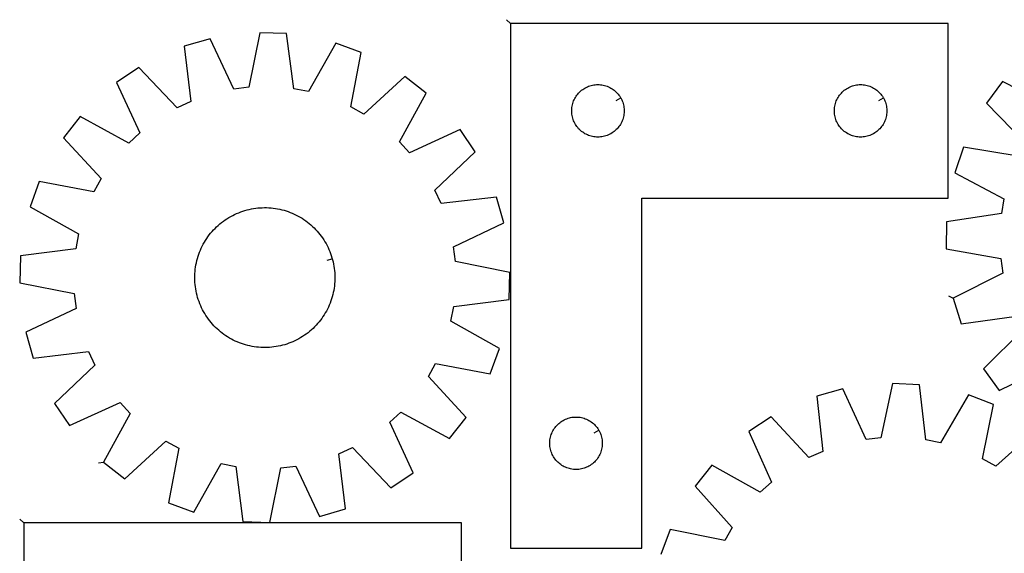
# Model space of a CAD drawing. Header units: millimetres. Extents: x 7 to 1493, y 7 to 2993.
# Tile 4 of 7: x 7 to 569, y 2674 to 2979. Entities that reach past the tile are written whole.
import ezdxf

# ---------------------------------------------------------------- set-up
doc = ezdxf.new("R2010")
doc.units = ezdxf.units.MM
doc.layers.add('CUT', color=7, linetype='CONTINUOUS', true_color=0x000000)
doc.layers.add('LEADIN', color=1, linetype='CONTINUOUS', true_color=0xff0000)

msp = doc.modelspace()

# ---------------------------------------------------------------- linework, layer by layer
at = {"layer": 'CUT'}
for points in [[(286.879429, 2976.438669), (286.879429, 2676.438669), (361.879429, 2676.438669), (361.879429, 2876.438669), (536.879429, 2876.438669), (536.879429, 2976.438669)], [(54.614334, 2725.636534), (66.745604, 2716.17277), (90.080062, 2737.724517), (97.582378, 2733.573057), (91.716315, 2702.355048), (106.178302, 2697.103243), (121.710835, 2724.810917), (130.128833, 2723.180987), (134.19677, 2691.678183), (149.573835, 2691.152419), (155.784009, 2722.303799), (164.293677, 2723.354948), (177.897417, 2694.651063), (192.684345, 2698.902806), (188.964265, 2730.448579), (196.732618, 2734.077913), (218.540532, 2710.982683), (231.289875, 2719.595743), (218.003689, 2748.447987), (224.270306, 2754.300242), (252.147683, 2739.074389), (261.611447, 2751.20566), (240.059699, 2774.540118), (244.21116, 2782.042434), (275.429168, 2776.17637), (280.680974, 2790.638358), (252.9733, 2806.17089), (254.60323, 2814.588889), (286.106033, 2818.656826), (286.631797, 2834.033891), (255.480417, 2840.244065), (254.429268, 2848.753733), (283.133153, 2862.357473), (278.88141, 2877.1444), (247.335638, 2873.424321), (243.706304, 2881.192674), (266.801534, 2903.000587), (258.188474, 2915.74993), (229.336229, 2902.463745), (223.483974, 2908.730361), (238.709827, 2936.607738), (226.578557, 2946.071502), (203.244099, 2924.519755), (195.741783, 2928.671215), (201.607846, 2959.889224), (187.145859, 2965.141029), (171.613326, 2937.433355), (163.195328, 2939.063285), (159.127391, 2970.566089), (143.750326, 2971.091853), (137.540152, 2939.940473), (129.030483, 2938.889324), (115.426744, 2967.593209), (100.639816, 2963.341466), (104.359896, 2931.795693), (96.591543, 2928.166359), (74.783629, 2951.261589), (62.034286, 2942.648529), (75.320472, 2913.796285), (69.053855, 2907.94403), (41.176478, 2923.169883), (31.712714, 2911.038613), (53.264462, 2887.704154), (49.113001, 2880.201838), (17.894993, 2886.067902), (12.643187, 2871.605914), (40.350861, 2856.073382), (38.720931, 2847.655383), (7.218127, 2843.587446), (6.692363, 2828.210381), (37.843744, 2822.000207), (38.894893, 2813.490539), (10.191008, 2799.886799), (14.442751, 2785.099872), (45.988523, 2788.819951), (49.617857, 2781.051598), (26.522627, 2759.243685), (35.135687, 2746.494342), (63.987932, 2759.780527), (69.840187, 2753.513911)], [(349.92938, 2933.82444), (350.119611, 2933.48832), (350.464963, 2932.797385), (350.774289, 2932.089587), (351.046767, 2931.366805), (351.281677, 2930.630953), (351.478395, 2929.883985), (351.636398, 2929.12788), (351.755269, 2928.364644), (351.834692, 2927.596301), (351.874456, 2926.824888), (351.874456, 2926.05245), (351.834692, 2925.281037), (351.755269, 2924.512694), (351.636398, 2923.749457), (351.478395, 2922.993353), (351.281677, 2922.246384), (351.046767, 2921.510533), (350.774289, 2920.78775), (350.464963, 2920.079953), (350.119611, 2919.389018), (349.739148, 2918.716777), (349.324584, 2918.065013), (348.877018, 2917.435455), (348.397636, 2916.829771), (347.88771, 2916.249569), (347.348591, 2915.696386), (346.781711, 2915.17169), (346.188571, 2914.676872), (345.570746, 2914.213244), (344.929872, 2913.782035), (344.26765, 2913.38439), (343.585836, 2913.021363), (342.886238, 2912.693915), (342.17071, 2912.402917), (341.441152, 2912.149138), (340.699496, 2911.933253), (339.94771, 2911.755834), (339.187788, 2911.61735), (338.421744, 2911.518171), (337.65161, 2911.458558), (336.879429, 2911.438669), (336.107248, 2911.458558), (335.337114, 2911.518171), (334.57107, 2911.61735), (333.811148, 2911.755834), (333.059362, 2911.933253), (332.317707, 2912.149138), (331.588148, 2912.402917), (330.87262, 2912.693915), (330.173022, 2913.021363), (329.491208, 2913.38439), (328.828986, 2913.782035), (328.188113, 2914.213244), (327.570287, 2914.676872), (326.977147, 2915.17169), (326.410267, 2915.696386), (325.871149, 2916.249569), (325.361222, 2916.829771), (324.88184, 2917.435455), (324.434274, 2918.065013), (324.01971, 2918.716777), (323.639247, 2919.389018), (323.293895, 2920.079953), (322.98457, 2920.78775), (322.712091, 2921.510533), (322.477181, 2922.246384), (322.280463, 2922.993353), (322.12246, 2923.749457), (322.003589, 2924.512694), (321.924166, 2925.281037), (321.884402, 2926.05245), (321.884402, 2926.824888), (321.924166, 2927.596301), (322.003589, 2928.364644), (322.12246, 2929.12788), (322.280463, 2929.883985), (322.477181, 2930.630953), (322.712091, 2931.366805), (322.98457, 2932.089587), (323.293895, 2932.797385), (323.639247, 2933.48832), (324.01971, 2934.160561), (324.434274, 2934.812325), (324.88184, 2935.441883), (325.361222, 2936.047567), (325.871149, 2936.627769), (326.410267, 2937.180952), (326.977147, 2937.705648), (327.570287, 2938.200466), (328.188113, 2938.664094), (328.828986, 2939.095302), (329.491208, 2939.492947), (330.173022, 2939.855975), (330.87262, 2940.183422), (331.588148, 2940.474421), (332.317707, 2940.7282), (333.059362, 2940.944085), (333.811148, 2941.121504), (334.57107, 2941.259987), (335.337114, 2941.359167), (336.107248, 2941.41878), (336.879429, 2941.438669), (337.65161, 2941.41878), (338.421744, 2941.359167), (339.187788, 2941.259987), (339.94771, 2941.121504), (340.699496, 2940.944085), (341.441152, 2940.7282), (342.17071, 2940.474421), (342.886238, 2940.183422), (343.585836, 2939.855975), (344.26765, 2939.492947), (344.929872, 2939.095302), (345.570746, 2938.664094), (346.188571, 2938.200466), (346.781711, 2937.705648), (347.348591, 2937.180952), (347.88771, 2936.627769), (348.397636, 2936.047567), (348.877018, 2935.441883), (349.324584, 2934.812325), (349.739148, 2934.160561)], [(499.92938, 2933.82444), (500.119611, 2933.48832), (500.464963, 2932.797385), (500.774289, 2932.089587), (501.046767, 2931.366805), (501.281677, 2930.630953), (501.478395, 2929.883985), (501.636398, 2929.12788), (501.755269, 2928.364644), (501.834692, 2927.596301), (501.874456, 2926.824888), (501.874456, 2926.05245), (501.834692, 2925.281037), (501.755269, 2924.512694), (501.636398, 2923.749457), (501.478395, 2922.993353), (501.281677, 2922.246384), (501.046767, 2921.510533), (500.774289, 2920.78775), (500.464963, 2920.079953), (500.119611, 2919.389018), (499.739148, 2918.716777), (499.324584, 2918.065013), (498.877018, 2917.435455), (498.397636, 2916.829771), (497.88771, 2916.249569), (497.348591, 2915.696386), (496.781711, 2915.17169), (496.188571, 2914.676872), (495.570746, 2914.213244), (494.929872, 2913.782035), (494.26765, 2913.38439), (493.585836, 2913.021363), (492.886238, 2912.693915), (492.17071, 2912.402917), (491.441152, 2912.149138), (490.699496, 2911.933253), (489.94771, 2911.755834), (489.187788, 2911.61735), (488.421744, 2911.518171), (487.65161, 2911.458558), (486.879429, 2911.438669), (486.107248, 2911.458558), (485.337114, 2911.518171), (484.57107, 2911.61735), (483.811148, 2911.755834), (483.059362, 2911.933253), (482.317707, 2912.149138), (481.588148, 2912.402917), (480.87262, 2912.693915), (480.173022, 2913.021363), (479.491208, 2913.38439), (478.828986, 2913.782035), (478.188113, 2914.213244), (477.570287, 2914.676872), (476.977147, 2915.17169), (476.410267, 2915.696386), (475.871149, 2916.249569), (475.361222, 2916.829771), (474.88184, 2917.435455), (474.434274, 2918.065013), (474.01971, 2918.716777), (473.639247, 2919.389018), (473.293895, 2920.079953), (472.98457, 2920.78775), (472.712091, 2921.510533), (472.477181, 2922.246384), (472.280463, 2922.993353), (472.12246, 2923.749457), (472.003589, 2924.512694), (471.924166, 2925.281037), (471.884402, 2926.05245), (471.884402, 2926.824888), (471.924166, 2927.596301), (472.003589, 2928.364644), (472.12246, 2929.12788), (472.280463, 2929.883985), (472.477181, 2930.630953), (472.712091, 2931.366805), (472.98457, 2932.089587), (473.293895, 2932.797385), (473.639247, 2933.48832), (474.01971, 2934.160561), (474.434274, 2934.812325), (474.88184, 2935.441883), (475.361222, 2936.047567), (475.871149, 2936.627769), (476.410267, 2937.180952), (476.977147, 2937.705648), (477.570287, 2938.200466), (478.188113, 2938.664094), (478.828986, 2939.095302), (479.491208, 2939.492947), (480.173022, 2939.855975), (480.87262, 2940.183422), (481.588148, 2940.474421), (482.317707, 2940.7282), (483.059362, 2940.944085), (483.811148, 2941.121504), (484.57107, 2941.259987), (485.337114, 2941.359167), (486.107248, 2941.41878), (486.879429, 2941.438669), (487.65161, 2941.41878), (488.421744, 2941.359167), (489.187788, 2941.259987), (489.94771, 2941.121504), (490.699496, 2940.944085), (491.441152, 2940.7282), (492.17071, 2940.474421), (492.886238, 2940.183422), (493.585836, 2939.855975), (494.26765, 2939.492947), (494.929872, 2939.095302), (495.570746, 2938.664094), (496.188571, 2938.200466), (496.781711, 2937.705648), (497.348591, 2937.180952), (497.88771, 2936.627769), (498.397636, 2936.047567), (498.877018, 2935.441883), (499.324584, 2934.812325), (499.739148, 2934.160561)], [(185.185381, 2841.872047), (185.354254, 2841.266874), (185.653816, 2840.046518), (185.914897, 2838.817354), (186.137241, 2837.580596), (186.320627, 2836.337465), (186.464876, 2835.089186), (186.569843, 2833.836993), (186.635427, 2832.58212), (186.661562, 2831.325806), (186.648222, 2830.069292), (186.595421, 2828.813816), (186.50321, 2827.560619), (186.371681, 2826.310936), (186.200963, 2825.066001), (185.991225, 2823.827044), (185.742674, 2822.595285), (185.455555, 2821.371941), (185.130152, 2820.15822), (184.766786, 2818.955319), (184.365814, 2817.764424), (183.927634, 2816.586713), (183.452677, 2815.423346), (182.941412, 2814.275472), (182.394344, 2813.144223), (181.812012, 2812.030717), (181.194992, 2810.936051), (180.543892, 2809.861307), (179.859354, 2808.807544), (179.142055, 2807.775804), (178.392702, 2806.767103), (177.612035, 2805.782438), (176.800824, 2804.82278), (175.95987, 2803.889076), (175.090002, 2802.982248), (174.192079, 2802.103191), (173.266988, 2801.252772), (172.31564, 2800.43183), (171.338976, 2799.641176), (170.337959, 2798.88159), (169.313576, 2798.153822), (168.266839, 2797.458589), (167.198781, 2796.796578), (166.110455, 2796.168442), (165.002937, 2795.574802), (163.877318, 2795.016242), (162.73471, 2794.493314), (161.57624, 2794.006535), (160.403051, 2793.556384), (159.216302, 2793.143306), (158.017163, 2792.767709), (156.806819, 2792.429963), (155.586462, 2792.130401), (154.357299, 2791.869319), (153.120541, 2791.646976), (151.877409, 2791.463589), (150.629131, 2791.319341), (149.376937, 2791.214373), (148.122064, 2791.148789), (146.865751, 2791.122655), (145.609236, 2791.135994), (144.353761, 2791.188796), (143.100563, 2791.281007), (141.850881, 2791.412536), (140.605946, 2791.583253), (139.366988, 2791.792991), (138.135229, 2792.041542), (136.911886, 2792.328661), (135.698164, 2792.654064), (134.495263, 2793.017431), (133.304369, 2793.418402), (132.126657, 2793.856583), (130.96329, 2794.33154), (129.815416, 2794.842804), (128.684168, 2795.389873), (127.570661, 2795.972204), (126.475995, 2796.589225), (125.401251, 2797.240325), (124.347489, 2797.924862), (123.315748, 2798.642161), (122.307047, 2799.391514), (121.322382, 2800.172181), (120.362724, 2800.983392), (119.429021, 2801.824347), (118.522193, 2802.694215), (117.643135, 2803.592137), (116.792716, 2804.517229), (115.971775, 2805.468576), (115.181121, 2806.44524), (114.421535, 2807.446258), (113.693766, 2808.47064), (112.998533, 2809.517377), (112.336522, 2810.585436), (111.708387, 2811.673761), (111.114746, 2812.78128), (110.556186, 2813.906899), (110.033259, 2815.049507), (109.546479, 2816.207977), (109.096328, 2817.381165), (108.683251, 2818.567914), (108.307653, 2819.767053), (107.969907, 2820.977398), (107.670345, 2822.197754), (107.409264, 2823.426918), (107.18692, 2824.663676), (107.003533, 2825.906807), (106.859285, 2827.155086), (106.754317, 2828.407279), (106.688734, 2829.662152), (106.662599, 2830.918466), (106.675939, 2832.17498), (106.72874, 2833.430456), (106.820951, 2834.683653), (106.95248, 2835.933336), (107.123198, 2837.178271), (107.332936, 2838.417229), (107.581487, 2839.648987), (107.868605, 2840.872331), (108.194009, 2842.086052), (108.557375, 2843.288953), (108.958347, 2844.479848), (109.396527, 2845.657559), (109.871484, 2846.820926), (110.382749, 2847.9688), (110.929817, 2849.100049), (111.512149, 2850.213555), (112.129169, 2851.308221), (112.780269, 2852.382965), (113.464807, 2853.436728), (114.182106, 2854.468468), (114.931459, 2855.477169), (115.712126, 2856.461834), (116.523337, 2857.421492), (117.364291, 2858.355196), (118.234159, 2859.262024), (119.132082, 2860.141081), (120.057173, 2860.9915), (121.008521, 2861.812442), (121.985185, 2862.603096), (122.986202, 2863.362682), (124.010585, 2864.09045), (125.057322, 2864.785683), (126.12538, 2865.447694), (127.213705, 2866.07583), (128.321224, 2866.669471), (129.446843, 2867.22803), (130.589451, 2867.750958), (131.747921, 2868.237737), (132.92111, 2868.687888), (134.107859, 2869.100966), (135.306997, 2869.476563), (136.517342, 2869.814309), (137.737698, 2870.113871), (138.966862, 2870.374953), (140.20362, 2870.597296), (141.446752, 2870.780683), (142.69503, 2870.924931), (143.947224, 2871.029899), (145.202096, 2871.095483), (146.45841, 2871.121618), (147.714925, 2871.108278), (148.9704, 2871.055476), (150.223598, 2870.963265), (151.47328, 2870.831736), (152.718215, 2870.661019), (153.957173, 2870.451281), (155.188932, 2870.20273), (156.412275, 2869.915611), (157.625997, 2869.590208), (158.828898, 2869.226841), (160.019792, 2868.82587), (161.197504, 2868.387689), (162.360871, 2867.912732), (163.508745, 2867.401468), (164.639993, 2866.854399), (165.7535, 2866.272068), (166.848165, 2865.655047), (167.92291, 2865.003947), (168.976672, 2864.31941), (170.008413, 2863.602111), (171.017114, 2862.852758), (172.001779, 2862.072091), (172.961437, 2861.26088), (173.89514, 2860.419925), (174.801968, 2859.550057), (175.681026, 2858.652135), (176.531445, 2857.727043), (177.352386, 2856.775696), (178.14304, 2855.799032), (178.902626, 2854.798014), (179.630395, 2853.773632), (180.325628, 2852.726895), (180.987638, 2851.658836), (181.615774, 2850.570511), (182.209415, 2849.462992), (182.767975, 2848.337373), (183.290902, 2847.194765), (183.777682, 2846.036295), (184.227832, 2844.863107), (184.64091, 2843.676358), (185.016508, 2842.477219)], [(337.42938, 2743.82444), (337.619611, 2743.48832), (337.964963, 2742.797385), (338.274289, 2742.089587), (338.546767, 2741.366805), (338.781677, 2740.630953), (338.978395, 2739.883985), (339.136398, 2739.12788), (339.255269, 2738.364644), (339.334692, 2737.596301), (339.374456, 2736.824888), (339.374456, 2736.05245), (339.334692, 2735.281037), (339.255269, 2734.512694), (339.136398, 2733.749457), (338.978395, 2732.993353), (338.781677, 2732.246384), (338.546767, 2731.510533), (338.274289, 2730.78775), (337.964963, 2730.079953), (337.619611, 2729.389018), (337.239148, 2728.716777), (336.824584, 2728.065013), (336.377018, 2727.435455), (335.897636, 2726.829771), (335.38771, 2726.249569), (334.848591, 2725.696386), (334.281711, 2725.17169), (333.688571, 2724.676872), (333.070746, 2724.213244), (332.429872, 2723.782035), (331.76765, 2723.38439), (331.085836, 2723.021363), (330.386238, 2722.693915), (329.67071, 2722.402917), (328.941152, 2722.149138), (328.199496, 2721.933253), (327.44771, 2721.755834), (326.687788, 2721.61735), (325.921744, 2721.518171), (325.15161, 2721.458558), (324.379429, 2721.438669), (323.607248, 2721.458558), (322.837114, 2721.518171), (322.07107, 2721.61735), (321.311148, 2721.755834), (320.559362, 2721.933253), (319.817707, 2722.149138), (319.088148, 2722.402917), (318.37262, 2722.693915), (317.673022, 2723.021363), (316.991208, 2723.38439), (316.328986, 2723.782035), (315.688113, 2724.213244), (315.070287, 2724.676872), (314.477147, 2725.17169), (313.910267, 2725.696386), (313.371149, 2726.249569), (312.861222, 2726.829771), (312.38184, 2727.435455), (311.934274, 2728.065013), (311.51971, 2728.716777), (311.139247, 2729.389018), (310.793895, 2730.079953), (310.48457, 2730.78775), (310.212091, 2731.510533), (309.977181, 2732.246384), (309.780463, 2732.993353), (309.62246, 2733.749457), (309.503589, 2734.512694), (309.424166, 2735.281037), (309.384402, 2736.05245), (309.384402, 2736.824888), (309.424166, 2737.596301), (309.503589, 2738.364644), (309.62246, 2739.12788), (309.780463, 2739.883985), (309.977181, 2740.630953), (310.212091, 2741.366805), (310.48457, 2742.089587), (310.793895, 2742.797385), (311.139247, 2743.48832), (311.51971, 2744.160561), (311.934274, 2744.812325), (312.38184, 2745.441883), (312.861222, 2746.047567), (313.371149, 2746.627769), (313.910267, 2747.180952), (314.477147, 2747.705648), (315.070287, 2748.200466), (315.688113, 2748.664094), (316.328986, 2749.095302), (316.991208, 2749.492947), (317.673022, 2749.855975), (318.37262, 2750.183422), (319.088148, 2750.474421), (319.817707, 2750.7282), (320.559362, 2750.944085), (321.311148, 2751.121504), (322.07107, 2751.259987), (322.837114, 2751.359167), (323.607248, 2751.41878), (324.379429, 2751.438669), (325.15161, 2751.41878), (325.921744, 2751.359167), (326.687788, 2751.259987), (327.44771, 2751.121504), (328.199496, 2750.944085), (328.941152, 2750.7282), (329.67071, 2750.474421), (330.386238, 2750.183422), (331.085836, 2749.855975), (331.76765, 2749.492947), (332.429872, 2749.095302), (333.070746, 2748.664094), (333.688571, 2748.200466), (334.281711, 2747.705648), (334.848591, 2747.180952), (335.38771, 2746.627769), (335.897636, 2746.047567), (336.377018, 2745.441883), (336.824584, 2744.812325), (337.239148, 2744.160561)], [(8.962681, 2690.929636), (8.962681, 2390.929636), (83.962681, 2390.929636), (83.962681, 2590.929636), (258.962681, 2590.929636), (258.962681, 2690.929636)]]:
    msp.add_lwpolyline(points, close=True, dxfattribs=at)
for points in [[(596.203343, 2928.673271), (567.990462, 2943.268068), (558.802031, 2930.926947), (580.873315, 2908.08328)], [(576.891698, 2900.489461), (545.549613, 2905.651678), (540.624511, 2891.075193), (568.674632, 2876.169976), (567.234507, 2867.717437), (535.831201, 2862.941761), (535.651532, 2847.556759), (566.934748, 2842.04902), (568.177086, 2833.565155), (539.786532, 2819.319061), (544.369884, 2804.631535), (575.823975, 2809.060408)], [(579.627167, 2801.375677), (557.028431, 2779.053673), (565.926153, 2766.501339), (594.472174, 2780.433297)], [(587.604291, 2744.527663), (563.999697, 2723.272124), (556.550372, 2727.517937), (562.809956, 2758.659427), (548.4154, 2764.093331), (532.53442, 2736.583893), (524.137663, 2738.319932), (520.467631, 2769.871567), (505.098426, 2770.591355), (498.495601, 2739.520831), (489.973344, 2738.577162), (476.732945, 2767.450447), (461.893536, 2763.385661), (465.215196, 2731.795452), (457.401657, 2728.264447), (435.886954, 2751.633065), (423.029925, 2743.181594), (435.950923, 2714.163969), (429.610947, 2708.391268), (401.927948, 2723.967735), (392.311835, 2711.956868), (413.567374, 2688.352275), (409.321561, 2680.902949), (378.180071, 2687.162533), (372.746166, 2672.767977)]]:
    msp.add_lwpolyline(points, dxfattribs=at)
at = {"layer": 'LEADIN'}
for p, q in [((284.758109, 2978.559989), (286.879429, 2976.438669)), ((347.318524, 2932.346796), (349.92938, 2933.82444)), ((497.318524, 2932.346796), (499.92938, 2933.82444)), ((182.295777, 2841.065704), (185.185381, 2841.872047)), ((537.129599, 2820.712154), (539.786532, 2819.319061)), ((334.818524, 2742.346796), (337.42938, 2743.82444)), ((51.636962, 2725.268757), (54.614334, 2725.636534)), ((6.841361, 2693.050956), (8.962681, 2690.929636))]:
    msp.add_line(p, q, dxfattribs=at)

doc.saveas('drawing.dxf')
